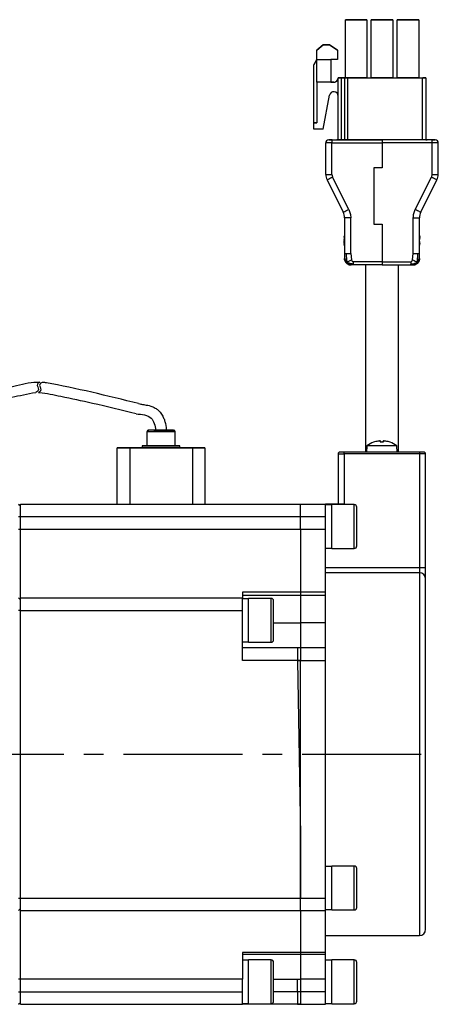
# Model space of a CAD drawing. Header units: millimetres. Extents: x -8104 to -7767, y 403 to 691.
# Tile 3 of 3: x -7834 to -7767, y 532 to 690. Entities that reach past the tile are written whole.
import ezdxf

# ---------------------------------------------------------------- set-up
doc = ezdxf.new("R2010")
doc.units = ezdxf.units.MM
doc.linetypes.add('CENTER2', pattern=[28.575, 19.05, -3.175, 3.175, -3.175])
doc.layers.add('Center', color=1, linetype='CENTER2')

msp = doc.modelspace()

# ---------------------------------------------------------------- linework, layer by layer
for p, q in [((-7778.53, 689.58), (-7781.98, 689.58)), ((-7781.98, 689.58), (-7781.98, 689.58)), ((-7781.98, 689.58), (-7778.53, 689.58)), ((-7781.98, 680.28), (-7781.98, 689.58)), ((-7779.53, 689.58), (-7781.98, 689.58)), ((-7781.98, 689.58), (-7781.98, 689.58)), ((-7781.98, 689.58), (-7779.53, 689.58)), ((-7781.98, 689.58), (-7781.98, 689.58)), ((-7781.98, 689.58), (-7781.98, 689.58)), ((-7778.53, 689.58), (-7781.98, 689.58)), ((-7781.98, 689.58), (-7781.98, 689.58)), ((-7781.98, 689.58), (-7778.53, 689.58)), ((-7779.53, 689.58), (-7779.53, 689.58)), ((-7778.53, 689.58), (-7779.53, 689.58)), ((-7779.53, 689.58), (-7778.53, 689.58)), ((-7778.53, 689.58), (-7778.53, 689.58)), ((-7778.53, 689.58), (-7778.53, 680.28)), ((-7778.53, 689.58), (-7778.53, 689.58)), ((-7778.53, 689.58), (-7778.53, 689.58)), ((-7778.53, 689.58), (-7778.53, 689.58)), ((-7778.53, 689.58), (-7778.53, 689.58)), ((-7774.39, 689.58), (-7777.84, 689.58)), ((-7777.84, 689.58), (-7777.84, 689.58)), ((-7777.84, 689.58), (-7776.84, 689.58)), ((-7777.84, 680.28), (-7777.84, 689.58)), ((-7777.84, 689.58), (-7777.84, 689.58)), ((-7774.39, 689.58), (-7777.84, 689.58)), ((-7777.84, 689.58), (-7777.84, 689.58)), ((-7777.84, 689.58), (-7774.39, 689.58)), ((-7777.84, 689.58), (-7777.84, 689.58)), ((-7774.39, 689.58), (-7777.84, 689.58)), ((-7777.84, 689.58), (-7777.84, 689.58)), ((-7777.84, 689.58), (-7774.39, 689.58)), ((-7776.84, 689.58), (-7775.39, 689.58)), ((-7775.39, 689.58), (-7774.39, 689.58)), ((-7774.39, 689.58), (-7774.39, 689.58)), ((-7774.39, 689.58), (-7774.39, 680.28)), ((-7774.39, 689.58), (-7774.39, 689.58)), ((-7774.39, 689.58), (-7774.39, 689.58)), ((-7774.39, 689.58), (-7774.39, 689.58)), ((-7774.39, 689.58), (-7774.39, 689.58)), ((-7773.7, 680.28), (-7773.7, 689.58)), ((-7770.25, 689.58), (-7773.7, 689.58)), ((-7773.7, 689.58), (-7773.7, 689.58)), ((-7773.7, 689.58), (-7770.25, 689.58)), ((-7772.7, 689.58), (-7773.7, 689.58)), ((-7773.7, 689.58), (-7773.7, 689.58)), ((-7773.7, 689.58), (-7772.7, 689.58)), ((-7773.7, 689.58), (-7773.7, 689.58)), ((-7773.7, 689.58), (-7773.7, 689.58)), ((-7770.25, 689.58), (-7773.7, 689.58)), ((-7773.7, 689.58), (-7773.7, 689.58)), ((-7773.7, 689.58), (-7770.25, 689.58)), ((-7772.7, 689.58), (-7772.7, 689.58)), ((-7770.25, 689.58), (-7772.7, 689.58)), ((-7772.7, 689.58), (-7770.25, 689.58)), ((-7770.25, 689.58), (-7770.25, 680.28)), ((-7770.25, 689.58), (-7770.25, 689.58)), ((-7770.25, 689.58), (-7770.25, 689.58)), ((-7770.25, 689.58), (-7770.25, 689.58)), ((-7770.25, 689.58), (-7770.25, 689.58)), ((-7770.25, 689.58), (-7770.25, 689.58)), ((-7786.52, 684.73), (-7785.52, 685.58)), ((-7785.52, 685.58), (-7786.52, 684.73)), ((-7785.52, 685.58), (-7784.52, 685.58)), ((-7785.52, 685.58), (-7785.52, 685.58)), ((-7784.52, 685.58), (-7785.52, 685.58)), ((-7784.52, 685.58), (-7783.22, 684.73)), ((-7784.52, 685.58), (-7784.52, 685.58)), ((-7783.22, 684.73), (-7784.52, 685.58)), ((-7786.52, 683.23), (-7786.52, 684.73)), ((-7786.52, 684.73), (-7786.52, 684.73)), ((-7783.22, 684.73), (-7783.22, 683.23)), ((-7783.22, 684.73), (-7783.22, 684.73)), ((-7786.52, 683.23), (-7787.02, 682.37)), ((-7787.02, 682.37), (-7786.52, 683.23)), ((-7787.02, 682.37), (-7787.02, 682.37)), ((-7787.02, 673.08), (-7787.02, 682.37)), ((-7786.52, 683.23), (-7784.32, 683.23)), ((-7786.52, 679.58), (-7786.52, 683.23)), ((-7784.32, 683.23), (-7784.32, 679.58)), ((-7783.22, 683.23), (-7784.32, 683.23)), ((-7783.12, 680.28), (-7783.12, 680.28)), ((-7783.12, 680.28), (-7783.12, 680.28)), ((-7783.12, 680.28), (-7783.12, 680.28)), ((-7783.12, 680.28), (-7783.12, 680.28)), ((-7783.12, 680.28), (-7783.12, 680.28)), ((-7783.12, 670.38), (-7783.12, 680.28)), ((-7782.62, 680.28), (-7781.98, 680.28)), ((-7782.12, 680.28), (-7782.62, 680.28)), ((-7782.62, 670.38), (-7782.62, 680.28)), ((-7782.12, 680.28), (-7782.12, 680.28)), ((-7782.12, 680.28), (-7782.12, 670.38)), ((-7778.53, 680.28), (-7781.98, 680.28)), ((-7781.62, 680.28), (-7769.62, 680.28)), ((-7781.62, 680.28), (-7781.62, 680.28)), ((-7781.62, 680.28), (-7781.62, 670.38)), ((-7778.53, 680.28), (-7777.84, 680.28)), ((-7774.39, 680.28), (-7777.84, 680.28)), ((-7774.39, 680.28), (-7773.7, 680.28)), ((-7770.25, 680.28), (-7773.7, 680.28)), ((-7770.25, 680.28), (-7769.62, 680.28)), ((-7769.62, 670.38), (-7769.62, 680.28)), ((-7769.12, 680.28), (-7769.12, 680.28)), ((-7769.12, 680.28), (-7769.12, 670.38)), ((-7784.32, 679.58), (-7786.52, 679.58)), ((-7786.52, 679.58), (-7786.52, 673.08)), ((-7783.82, 679.58), (-7784.32, 679.58)), ((-7783.82, 679.58), (-7784.32, 679.58)), ((-7784.32, 679.58), (-7783.82, 679.58)), ((-7783.82, 679.58), (-7784.32, 679.58)), ((-7783.82, 679.58), (-7783.82, 679.58)), ((-7783.82, 679.58), (-7783.82, 679.58)), ((-7785.52, 672.08), (-7784.5, 677.51)), ((-7787.02, 673.08), (-7786.52, 673.08)), ((-7787.02, 672.08), (-7787.02, 673.08)), ((-7786.52, 673.08), (-7787.02, 673.08)), ((-7787.02, 673.08), (-7787.02, 673.08)), ((-7785.52, 672.08), (-7787.02, 672.08)), ((-7785.12, 664.85), (-7785.12, 669.88)), ((-7785.12, 669.88), (-7785.12, 669.88)), ((-7785.12, 669.88), (-7785.12, 669.88)), ((-7785.12, 669.88), (-7785.12, 669.88)), ((-7784.62, 670.38), (-7784.62, 670.38)), ((-7784.12, 670.38), (-7784.62, 670.38)), ((-7784.62, 670.38), (-7784.12, 670.38)), ((-7784.62, 670.38), (-7784.62, 670.38)), ((-7784.12, 670.38), (-7776.12, 670.38)), ((-7784.12, 670.38), (-7784.12, 669.88)), ((-7784.12, 670.38), (-7784.12, 670.38)), ((-7784.12, 670.38), (-7783.12, 670.38)), ((-7784.12, 664.85), (-7784.12, 669.88)), ((-7784.12, 669.88), (-7776.12, 669.88)), ((-7783.32, 670.38), (-7783.32, 670.38)), ((-7782.32, 670.38), (-7783.32, 670.38)), ((-7783.32, 670.38), (-7783.12, 670.38)), ((-7782.32, 670.38), (-7782.32, 670.38)), ((-7776.12, 670.38), (-7782.32, 670.38)), ((-7780.12, 670.38), (-7776.12, 670.38)), ((-7780.12, 670.38), (-7780.12, 670.38)), ((-7768.92, 670.38), (-7780.12, 670.38)), ((-7780.12, 670.38), (-7780.12, 670.38)), ((-7768.12, 670.38), (-7776.12, 670.38)), ((-7776.12, 670.38), (-7776.12, 669.88)), ((-7776.12, 670.38), (-7776.12, 670.38)), ((-7776.12, 670.38), (-7776.12, 670.38)), ((-7776.12, 669.88), (-7776.12, 665.88)), ((-7768.12, 669.88), (-7776.12, 669.88)), ((-7769.12, 670.38), (-7768.92, 670.38)), ((-7768.12, 670.38), (-7769.12, 670.38)), ((-7768.92, 670.38), (-7768.92, 670.38)), ((-7768.12, 669.88), (-7768.12, 670.38)), ((-7768.12, 670.38), (-7767.62, 670.38)), ((-7768.12, 670.38), (-7768.12, 670.38)), ((-7767.62, 670.38), (-7768.12, 670.38)), ((-7768.12, 664.85), (-7768.12, 669.88)), ((-7767.62, 670.38), (-7767.62, 670.38)), ((-7767.62, 670.38), (-7767.62, 670.38)), ((-7767.12, 664.85), (-7767.12, 669.88)), ((-7767.12, 669.88), (-7767.12, 669.88)), ((-7767.12, 669.88), (-7767.12, 669.88)), ((-7767.12, 669.88), (-7767.12, 669.88)), ((-7777.42, 665.88), (-7777.42, 656.88)), ((-7776.12, 665.88), (-7777.42, 665.88)), ((-7784.91, 663.96), (-7782.33, 658.8)), ((-7781.43, 659.25), (-7784.01, 664.4)), ((-7770.8, 659.25), (-7768.22, 664.4)), ((-7769.91, 658.8), (-7767.33, 663.96)), ((-7782.12, 657.91), (-7782.12, 652.21)), ((-7781.12, 652.21), (-7781.12, 657.91)), ((-7777.42, 656.88), (-7776.12, 656.88)), ((-7776.12, 656.88), (-7776.12, 650.88)), ((-7771.12, 652.21), (-7771.12, 657.91)), ((-7770.12, 652.21), (-7770.12, 657.91)), ((-7782.12, 655.15), (-7782.18, 654.85)), ((-7782.16, 654.86), (-7782.12, 655.01)), ((-7770.12, 655.1), (-7770.07, 654.91)), ((-7770.07, 654.91), (-7770.12, 655.1)), ((-7782.18, 654.79), (-7782.12, 654.78)), ((-7782.18, 654.76), (-7782.12, 654.76)), ((-7782.18, 654.35), (-7782.1, 654.34)), ((-7782.12, 654.32), (-7782.18, 654.28)), ((-7782.12, 653.81), (-7782.18, 653.8)), ((-7782.12, 653.41), (-7782.18, 653.72)), ((-7782.18, 653.72), (-7782.12, 653.41)), ((-7782.16, 654.86), (-7782.12, 654.86)), ((-7782.12, 654.78), (-7782.16, 654.65)), ((-7782.16, 653.98), (-7782.12, 653.86)), ((-7782.12, 653.79), (-7782.16, 653.92)), ((-7782.16, 653.92), (-7782.12, 653.92)), ((-7782.12, 653.61), (-7782.16, 653.75)), ((-7782.16, 653.75), (-7782.12, 653.75)), ((-7770.18, 654.46), (-7770.07, 654.44)), ((-7770.07, 654.12), (-7770.18, 654.09)), ((-7770.12, 654.9), (-7770.06, 654.7)), ((-7770.06, 654.65), (-7770.12, 654.89)), ((-7770.12, 654.43), (-7770.07, 654.44)), ((-7770.07, 654.44), (-7770.12, 654.43)), ((-7770.07, 654.12), (-7770.12, 654.13)), ((-7770.07, 654.12), (-7770.12, 654.12)), ((-7770.07, 654.12), (-7770.12, 654.12)), ((-7770.12, 653.67), (-7770.06, 653.91)), ((-7770.06, 653.85), (-7770.12, 653.66)), ((-7770.12, 653.46), (-7770.07, 653.65)), ((-7770.07, 654.7), (-7770.06, 654.65)), ((-7770.06, 654.44), (-7770.07, 654.44)), ((-7770.06, 654.7), (-7770.05, 654.71)), ((-7781.12, 652.21), (-7781.01, 651.21)), ((-7771.22, 651.21), (-7771.12, 652.21)), ((-7782.1, 651.18), (-7782.12, 651.38)), ((-7781.12, 650.38), (-7781.24, 650.39)), ((-7781.01, 650.38), (-7781.12, 650.38)), ((-7776.12, 650.88), (-7780.71, 650.88)), ((-7776.12, 650.38), (-7780.71, 650.38)), ((-7778.77, 650.38), (-7778.77, 620.44)), ((-7776.12, 650.88), (-7771.53, 650.88)), ((-7776.12, 650.88), (-7776.12, 650.38)), ((-7776.12, 650.38), (-7771.53, 650.38)), ((-7773.47, 620.44), (-7773.47, 650.38)), ((-7813.7, 623.7), (-7813.7, 623.69)), ((-7813.7, 623.69), (-7813.7, 621.44)), ((-7812.6, 623.95), (-7812.08, 623.95)), ((-7811.97, 623.95), (-7812.6, 623.95)), ((-7812.6, 623.94), (-7812.08, 623.94)), ((-7811.97, 623.94), (-7812.6, 623.94)), ((-7812.08, 623.95), (-7810.93, 623.95)), ((-7812.08, 623.95), (-7812.08, 623.95)), ((-7812.08, 623.94), (-7810.93, 623.94)), ((-7812.08, 623.94), (-7812.08, 623.94)), ((-7810.82, 623.95), (-7811.97, 623.95)), ((-7810.82, 623.94), (-7811.97, 623.94)), ((-7810.93, 623.95), (-7810.3, 623.95)), ((-7810.93, 623.95), (-7810.93, 623.95)), ((-7810.93, 623.94), (-7810.3, 623.94)), ((-7810.93, 623.94), (-7810.93, 623.94)), ((-7810.3, 623.95), (-7810.82, 623.95)), ((-7810.3, 623.94), (-7810.82, 623.94)), ((-7809.2, 623.69), (-7809.2, 623.7)), ((-7809.2, 621.44), (-7809.2, 623.69)), ((-7777.47, 622.01), (-7777.49, 622.01)), ((-7777.45, 622.02), (-7777.45, 622.02)), ((-7775.9, 622.02), (-7776.4, 622.02)), ((-7775.9, 622.01), (-7776.4, 622.01)), ((-7776.33, 622.02), (-7776.34, 622.19)), ((-7776.34, 622.19), (-7776.33, 622.02)), ((-7775.95, 622.19), (-7775.97, 622.02)), ((-7775.95, 622.19), (-7775.97, 622.02)), ((-7774.84, 622.02), (-7774.85, 622.02)), ((-7774.81, 622.01), (-7774.83, 622.01)), ((-7818.45, 621.15), (-7818.45, 621.14)), ((-7818.45, 612.14), (-7818.45, 621.14)), ((-7816.95, 621.15), (-7816.95, 621.15)), ((-7816.95, 621.14), (-7816.95, 621.15)), ((-7814.45, 621.15), (-7816.45, 621.15)), ((-7816.45, 621.14), (-7806.45, 621.14)), ((-7816.45, 621.14), (-7816.45, 612.14)), ((-7814.45, 621.45), (-7814.45, 621.44)), ((-7814.45, 621.44), (-7814.45, 621.14)), ((-7808.45, 621.44), (-7808.45, 621.45)), ((-7808.45, 621.14), (-7808.45, 621.44)), ((-7806.45, 621.15), (-7808.45, 621.15)), ((-7806.45, 621.14), (-7806.45, 612.14)), ((-7805.95, 621.15), (-7805.95, 621.15)), ((-7805.95, 621.15), (-7805.95, 621.14)), ((-7804.45, 621.14), (-7804.45, 621.15)), ((-7804.45, 621.14), (-7804.45, 612.14)), ((-7782.15, 620.44), (-7782.85, 620.44)), ((-7782.15, 620.14), (-7782.15, 620.44)), ((-7770.15, 620.44), (-7782.15, 620.44)), ((-7778.53, 621.45), (-7778.62, 620.44)), ((-7773.76, 621.45), (-7778.53, 621.45)), ((-7773.67, 620.44), (-7773.76, 621.45)), ((-7770.15, 620.44), (-7770.15, 620.14)), ((-7769.45, 620.44), (-7770.15, 620.44)), ((-7783.15, 620.14), (-7782.15, 620.14)), ((-7783.15, 620.14), (-7783.15, 612.14)), ((-7782.15, 620.14), (-7782.15, 612.14)), ((-7770.15, 620.14), (-7782.15, 620.14)), ((-7770.15, 620.14), (-7770.15, 601.99)), ((-7769.15, 620.14), (-7770.15, 620.14)), ((-7769.15, 601.99), (-7769.15, 620.14)), ((-7834.25, 612.14), (-7833.95, 611.84)), ((-7833.95, 612.14), (-7789.15, 612.14)), ((-7833.95, 610.14), (-7833.95, 612.14)), ((-7789.15, 610.14), (-7789.15, 612.14)), ((-7789.15, 612.14), (-7785.15, 612.14)), ((-7785.15, 610.14), (-7785.15, 612.14)), ((-7782.15, 612.14), (-7785.15, 612.14)), ((-7784.15, 611.99), (-7785.15, 611.99)), ((-7780.55, 612.04), (-7784.15, 612.04)), ((-7784.15, 606.66), (-7784.15, 612.04)), ((-7780.55, 606.66), (-7780.55, 612.04)), ((-7780.15, 606.87), (-7780.15, 611.64)), ((-7834.25, 610.14), (-7833.95, 610.14)), ((-7833.95, 610.14), (-7789.15, 610.14)), ((-7833.95, 608.14), (-7833.95, 610.14)), ((-7789.15, 608.14), (-7789.15, 610.14)), ((-7789.15, 610.14), (-7785.15, 610.14)), ((-7785.15, 608.14), (-7785.15, 610.14)), ((-7834.25, 608.14), (-7833.95, 608.14)), ((-7833.95, 608.14), (-7789.15, 608.14)), ((-7833.95, 597.14), (-7833.95, 608.14)), ((-7789.15, 608.14), (-7789.15, 598.02)), ((-7789.15, 608.14), (-7785.15, 608.14)), ((-7785.15, 598.02), (-7785.15, 608.14)), ((-7784.15, 605.04), (-7784.15, 606.66)), ((-7780.55, 605.04), (-7780.55, 606.66)), ((-7780.15, 605.44), (-7780.15, 606.87)), ((-7785.15, 605.09), (-7784.15, 605.09)), ((-7784.15, 605.04), (-7780.55, 605.04)), ((-7785.15, 601.99), (-7770.15, 601.99)), ((-7770.15, 601.99), (-7769.15, 601.99)), ((-7770.15, 601.99), (-7770.15, 601.14)), ((-7770.15, 601.14), (-7785.15, 601.14)), ((-7770.15, 601.14), (-7770.15, 543.14)), ((-7834.25, 597.14), (-7833.95, 596.84)), ((-7833.95, 597.14), (-7798.45, 597.14)), ((-7833.95, 596.84), (-7833.95, 597.14)), ((-7833.95, 595.14), (-7833.95, 596.84)), ((-7789.15, 598.02), (-7798.45, 598.02)), ((-7798.45, 598.02), (-7798.45, 597.14)), ((-7798.45, 597.56), (-7789.15, 597.56)), ((-7798.45, 595.14), (-7798.45, 597.14)), ((-7797.45, 596.99), (-7798.45, 596.99)), ((-7793.85, 597.04), (-7797.45, 597.04)), ((-7797.45, 590.04), (-7797.45, 597.04)), ((-7793.85, 590.04), (-7793.85, 597.04)), ((-7789.15, 598.02), (-7789.15, 597.56)), ((-7785.15, 598.02), (-7789.15, 598.02)), ((-7789.15, 597.56), (-7789.15, 593.14)), ((-7789.15, 597.56), (-7785.15, 597.56)), ((-7785.15, 597.56), (-7785.15, 598.02)), ((-7785.15, 593.14), (-7785.15, 597.56)), ((-7833.95, 595.14), (-7834.25, 595.14)), ((-7833.95, 595.14), (-7798.45, 595.14)), ((-7833.95, 549.14), (-7833.95, 595.14)), ((-7798.45, 587.14), (-7798.45, 595.14)), ((-7793.45, 593.14), (-7789.15, 593.14)), ((-7789.15, 593.14), (-7789.15, 589.14)), ((-7785.15, 593.14), (-7789.15, 593.14)), ((-7785.15, 589.14), (-7785.15, 593.14)), ((-7798.45, 590.09), (-7797.45, 590.09)), ((-7789.15, 589.14), (-7798.45, 589.14)), ((-7797.45, 590.04), (-7793.85, 590.04)), ((-7785.15, 589.14), (-7789.65, 589.14)), ((-7789.15, 589.14), (-7789.15, 587.14)), ((-7785.15, 587.14), (-7785.15, 589.14)), ((-7789.15, 587.14), (-7798.45, 587.14)), ((-7789.61, 587.14), (-7785.15, 587.14)), ((-7789.61, 587.14), (-7789.15, 559.14)), ((-7789.15, 549.14), (-7789.15, 587.14)), ((-7785.15, 549.14), (-7785.15, 587.14)), ((-7789.15, 559.14), (-7789.15, 549.14)), ((-7780.55, 554.24), (-7784.15, 554.24)), ((-7784.15, 547.24), (-7784.15, 554.24)), ((-7780.55, 547.24), (-7780.55, 554.24)), ((-7784.15, 554.19), (-7785.15, 554.19)), ((-7780.15, 547.64), (-7780.15, 553.84)), ((-7834.25, 549.14), (-7833.95, 549.14)), ((-7833.95, 549.14), (-7789.15, 549.14)), ((-7833.95, 547.14), (-7833.95, 549.14)), ((-7789.15, 547.14), (-7789.15, 549.14)), ((-7789.15, 549.14), (-7785.15, 549.14)), ((-7785.15, 547.14), (-7785.15, 549.14)), ((-7834.25, 547.14), (-7833.95, 547.44)), ((-7833.95, 547.14), (-7789.15, 547.14)), ((-7833.95, 536.14), (-7833.95, 547.14)), ((-7789.15, 547.14), (-7789.15, 540.45)), ((-7789.15, 547.14), (-7785.15, 547.14)), ((-7785.15, 547.29), (-7784.15, 547.29)), ((-7785.15, 540.45), (-7785.15, 547.14)), ((-7784.15, 547.24), (-7780.55, 547.24)), ((-7785.15, 543.14), (-7770.15, 543.14)), ((-7789.15, 540.45), (-7798.45, 540.45)), ((-7798.45, 540.45), (-7798.45, 536.14)), ((-7798.45, 540.14), (-7789.15, 540.14)), ((-7789.15, 540.45), (-7789.15, 540.14)), ((-7785.15, 540.45), (-7789.15, 540.45)), ((-7789.15, 540.14), (-7789.15, 536.14)), ((-7789.15, 540.14), (-7785.15, 540.14)), ((-7785.15, 540.14), (-7785.15, 540.45)), ((-7785.15, 536.14), (-7785.15, 540.14)), ((-7797.45, 539.19), (-7798.45, 539.19)), ((-7793.85, 539.24), (-7797.45, 539.24)), ((-7797.45, 532.24), (-7797.45, 539.24)), ((-7793.85, 532.24), (-7793.85, 539.24)), ((-7784.15, 539.19), (-7785.15, 539.19)), ((-7780.55, 539.24), (-7784.15, 539.24)), ((-7784.15, 532.36), (-7784.15, 539.24)), ((-7780.55, 532.36), (-7780.55, 539.24)), ((-7780.15, 532.74), (-7780.15, 538.84)), ((-7833.95, 536.14), (-7834.25, 536.14)), ((-7798.45, 536.14), (-7833.95, 536.14)), ((-7833.95, 534.14), (-7833.95, 536.14)), ((-7798.45, 534.14), (-7798.45, 536.14)), ((-7793.45, 536.14), (-7789.15, 536.14)), ((-7789.65, 534.14), (-7789.65, 536.14)), ((-7789.65, 536.14), (-7789.15, 536.14)), ((-7789.15, 536.14), (-7789.15, 534.14)), ((-7785.15, 536.14), (-7789.15, 536.14)), ((-7785.15, 534.14), (-7785.15, 536.14)), ((-7834.25, 534.14), (-7833.95, 534.14)), ((-7833.95, 534.14), (-7798.45, 534.14)), ((-7833.95, 532.14), (-7833.95, 534.14)), ((-7798.45, 532.14), (-7798.45, 534.14)), ((-7789.15, 534.14), (-7793.45, 534.14)), ((-7785.15, 534.14), (-7789.65, 534.14)), ((-7789.15, 534.14), (-7789.15, 532.14)), ((-7785.15, 532.14), (-7785.15, 534.14)), ((-7834.25, 532.14), (-7833.95, 532.44)), ((-7798.45, 532.29), (-7797.45, 532.29)), ((-7797.45, 532.24), (-7793.85, 532.24)), ((-7785.15, 532.29), (-7784.15, 532.29)), ((-7784.15, 532.24), (-7784.15, 532.36)), ((-7784.15, 532.24), (-7780.55, 532.24)), ((-7780.55, 532.24), (-7780.55, 532.36)), ((-7780.15, 532.64), (-7780.15, 532.74)), ((-7833.95, 532.14), (-7798.45, 532.14)), ((-7789.15, 532.14), (-7798.45, 532.14)), ((-7789.61, 532.14), (-7785.15, 532.14))]:
    msp.add_line(p, q)
at = {"flags": 128}
for points in [[(-7784.12, 669.88), (-7784.31, 669.88), (-7784.5, 669.88), (-7784.67, 669.88), (-7784.82, 669.88), (-7784.95, 669.88), (-7785.04, 669.88), (-7785.1, 669.88), (-7785.12, 669.88)], [(-7767.12, 669.88), (-7767.14, 669.88), (-7767.19, 669.88), (-7767.28, 669.88), (-7767.41, 669.88), (-7767.56, 669.88), (-7767.73, 669.88), (-7767.92, 669.88), (-7768.12, 669.88)], [(-7785.12, 664.85), (-7785.1, 664.85), (-7785.04, 664.85), (-7784.95, 664.85), (-7784.82, 664.85), (-7784.67, 664.85), (-7784.5, 664.85), (-7784.31, 664.85), (-7784.12, 664.85)], [(-7768.12, 664.85), (-7767.92, 664.85), (-7767.73, 664.85), (-7767.56, 664.85), (-7767.41, 664.85), (-7767.28, 664.85), (-7767.19, 664.85), (-7767.14, 664.85), (-7767.12, 664.85)], [(-7784.01, 664.4), (-7784.19, 664.32), (-7784.35, 664.23), (-7784.51, 664.15), (-7784.64, 664.09), (-7784.75, 664.03), (-7784.84, 663.99), (-7784.89, 663.96), (-7784.91, 663.96)], [(-7767.33, 663.96), (-7767.34, 663.96), (-7767.4, 663.99), (-7767.48, 664.03), (-7767.59, 664.09), (-7767.73, 664.15), (-7767.88, 664.23), (-7768.05, 664.32), (-7768.22, 664.4)], [(-7782.33, 658.8), (-7782.31, 658.81), (-7782.26, 658.83), (-7782.18, 658.88), (-7782.07, 658.93), (-7781.93, 659), (-7781.78, 659.08), (-7781.61, 659.16), (-7781.43, 659.25)], [(-7770.8, 659.25), (-7770.63, 659.16), (-7770.46, 659.08), (-7770.3, 659), (-7770.17, 658.93), (-7770.06, 658.88), (-7769.97, 658.83), (-7769.92, 658.81), (-7769.91, 658.8)], [(-7781.12, 657.91), (-7781.31, 657.91), (-7781.5, 657.91), (-7781.67, 657.91), (-7781.82, 657.91), (-7781.95, 657.91), (-7782.04, 657.91), (-7782.1, 657.91), (-7782.12, 657.91)], [(-7771.12, 657.91), (-7770.92, 657.91), (-7770.73, 657.91), (-7770.56, 657.91), (-7770.41, 657.91), (-7770.28, 657.91), (-7770.19, 657.91), (-7770.14, 657.91), (-7770.12, 657.91)], [(-7811.32, 623.69), (-7811.91, 623.69), (-7812.46, 623.69), (-7812.95, 623.69), (-7813.33, 623.69), (-7813.59, 623.69), (-7813.69, 623.69), (-7813.7, 623.69)], [(-7809.55, 623.95), (-7809.72, 623.95), (-7809.96, 623.95), (-7810.26, 623.95), (-7810.61, 623.95), (-7811.34, 623.95)], [(-7809.2, 623.69), (-7809.25, 623.69), (-7809.44, 623.69), (-7809.77, 623.69), (-7810.22, 623.69), (-7810.75, 623.69), (-7811.32, 623.69)], [(-7816.45, 621.15), (-7816.84, 621.15), (-7817.21, 621.15), (-7817.56, 621.15), (-7817.86, 621.15), (-7818.11, 621.15), (-7818.3, 621.15), (-7818.41, 621.15), (-7818.45, 621.15)], [(-7818.45, 621.14), (-7818.41, 621.14), (-7818.3, 621.14), (-7818.11, 621.14), (-7817.86, 621.14), (-7817.56, 621.14), (-7817.21, 621.14), (-7816.84, 621.14), (-7816.45, 621.14)], [(-7814.45, 621.15), (-7814.5, 621.15), (-7814.45, 621.15)], [(-7813.7, 621.45), (-7813.79, 621.45), (-7814.15, 621.45), (-7814.37, 621.45), (-7814.45, 621.45), (-7814.37, 621.45), (-7814.15, 621.45), (-7813.79, 621.45), (-7813.7, 621.45)], [(-7809.2, 621.44), (-7809.1, 621.44), (-7808.75, 621.44), (-7808.52, 621.44), (-7808.45, 621.44), (-7808.52, 621.44), (-7808.75, 621.44), (-7809.1, 621.44), (-7809.58, 621.44), (-7810.15, 621.44), (-7810.78, 621.44), (-7811.45, 621.44), (-7812.12, 621.44), (-7812.75, 621.44), (-7813.32, 621.44), (-7813.79, 621.44), (-7814.15, 621.44), (-7814.37, 621.44), (-7814.45, 621.44), (-7814.37, 621.44), (-7814.15, 621.44), (-7813.79, 621.44), (-7813.7, 621.44)], [(-7808.45, 621.14), (-7808.52, 621.14), (-7808.75, 621.14), (-7809.1, 621.14), (-7809.58, 621.14), (-7810.15, 621.14), (-7810.78, 621.14), (-7811.45, 621.14), (-7812.12, 621.14), (-7812.75, 621.14), (-7813.32, 621.14), (-7813.79, 621.14), (-7814.15, 621.14), (-7814.37, 621.14), (-7814.45, 621.14)], [(-7813.7, 621.44), (-7813.62, 621.44), (-7813.4, 621.44), (-7813.04, 621.44), (-7812.57, 621.44), (-7812.03, 621.44), (-7811.45, 621.44)], [(-7811.45, 621.44), (-7810.87, 621.44), (-7810.32, 621.44), (-7809.86, 621.44), (-7809.5, 621.44), (-7809.27, 621.44), (-7809.2, 621.44)], [(-7809.2, 621.45), (-7809.1, 621.45), (-7808.75, 621.45), (-7808.52, 621.45), (-7808.45, 621.45), (-7808.52, 621.45), (-7808.75, 621.45), (-7809.1, 621.45), (-7809.2, 621.45)], [(-7808.4, 621.15), (-7808.4, 621.15), (-7808.45, 621.15)], [(-7804.45, 621.15), (-7804.49, 621.15), (-7804.6, 621.15), (-7804.79, 621.15), (-7805.03, 621.15), (-7805.34, 621.15), (-7805.68, 621.15), (-7806.06, 621.15), (-7806.45, 621.15)], [(-7806.45, 621.14), (-7806.06, 621.14), (-7805.68, 621.14), (-7805.34, 621.14), (-7805.03, 621.14), (-7804.79, 621.14), (-7804.6, 621.14), (-7804.49, 621.14), (-7804.45, 621.14)], [(-7789.65, 589.14), (-7789.65, 589.11), (-7789.65, 589.02), (-7789.64, 588.87), (-7789.64, 588.67), (-7789.64, 588.43), (-7789.63, 588.14), (-7789.63, 587.83), (-7789.62, 587.49), (-7789.61, 587.14)]]:
    msp.add_lwpolyline(points, dxfattribs=at)
for centre, radius, start, end in [((-7780.71, 278.8), 410.78, 89.7584, 90.118), ((-7780.71, 278.47), 411.11, 89.7587, 90.118), ((-7780.71, 278.8), 410.78, 89.7584, 90.118), ((-7776.57, 278.8), 410.78, 89.7584, 90.118), ((-7776.57, 278.47), 411.11, 89.7587, 90.118), ((-7776.57, 278.8), 410.78, 89.7584, 90.118), ((-7772.43, 278.8), 410.78, 89.7584, 90.118), ((-7772.43, 278.47), 411.11, 89.7587, 90.118), ((-7772.43, 278.8), 410.78, 89.7584, 90.118), ((-7783.82, 680.28), 0.7, 270.0001, 0.0003), ((-7783.82, 680.28), 0.7, 269.9995, 0.0003), ((-7783.82, 680.28), 0.7, 270.0001, 359.9997), ((-7783.82, 680.28), 0.7, 269.9995, 0.0003), ((-7782.75, 1012.69), 332.41, 269.9364, 270.0226), ((-7782.74, 348.65), 331.63, 89.9782, 90.0645), ((-7781.87, 952.13), 271.85, 269.9473, 270.0527), ((-7769.49, 348.65), 331.64, 89.9355, 90.0218), ((-7769.49, 1012.7), 332.42, 269.9774, 270.0636), ((-7783.82, 677.38), 0.7, 0, 169.4407), ((-7784.62, 669.88), 0.5, 90.0009, 179.9992), ((-7784.62, 669.88), 0.5, 90, 180.0001), ((-7784.62, 669.88), 0.5, 89.9997, 180.0004), ((-7784.62, 669.88), 0.5, 89.9992, 180.0009), ((-7784.24, 1002.01), 331.63, 269.9355, 270.0218), ((-7784.24, 338.75), 331.63, 89.9782, 90.0645), ((-7767.99, 1002.01), 331.63, 269.9782, 270.0645), ((-7767.99, 338.75), 331.63, 89.9355, 90.0218), ((-7767.62, 669.88), 0.5, 0.0009, 89.9991), ((-7767.62, 669.88), 0.5, 0.0001, 89.9999), ((-7767.62, 669.88), 0.5, 359.9997, 90.0003), ((-7767.62, 669.88), 0.5, 359.9992, 90.0008), ((-7783.12, 664.85), 2, 179.9999, 206.5651), ((-7769.12, 664.85), 2, 333.4349, 0), ((-7784.12, 657.91), 2, 359.9999, 26.5651), ((-7768.12, 657.91), 2, 153.4348, 180.0001), ((-7813.45, 623.7), 0.25, 90.0009, 179.9993), ((-7813.45, 623.69), 0.25, 90.0009, 179.9993), ((-7809.45, 623.7), 0.25, 0.0008, 89.9992), ((-7809.45, 623.69), 0.25, 0.0008, 89.9992), ((-7776.15, 618.24), 4, 109.5843, 126.6072), ((-7777.45, 621.91), 0.108, 90, 109.5843), ((-7776.13, 618.24), 4, 99.5264, 109.5048), ((-7775.7, 621.9), 0.702, 155.8862, 170.7623), ((-7776.59, 621.9), 0.702, 9.2377, 24.1138), ((-7776.16, 618.24), 4, 70.4956, 80.4732), ((-7774.84, 621.91), 0.108, 70.4157, 90), ((-7776.15, 618.24), 4, 53.3928, 70.4157), ((-7782.85, 620.14), 0.3, 90, 180), ((-7769.45, 620.14), 0.3, 0, 90), ((-7780.55, 611.64), 0.4, 0, 90), ((-7780.55, 605.44), 0.4, 270, 0), ((-7770.15, 600.14), 1, 0, 90), ((-7793.85, 596.64), 0.4, 0, 90), ((-7793.85, 590.44), 0.4, 270, 0), ((-7780.55, 553.84), 0.4, 0, 90), ((-7780.55, 547.64), 0.4, 270, 0), ((-7770.15, 544.14), 1, 270, 0), ((-7793.85, 538.84), 0.4, 0, 90), ((-7780.55, 538.84), 0.4, 0, 90), ((-7793.85, 532.64), 0.4, 270, 0), ((-7780.55, 532.64), 0.4, 270, 0)]:
    msp.add_arc(centre, radius, start, end)
msp.add_ellipse((-7789.61, 534.14), major_axis=(0, 2), ratio=0.016667, start_param=1.570796, end_param=3.141593)
at = {"ltscale": 0.5}
for points, knots in [([(-7885.89, 670.87), (-7877.83, 645.01), (-7869.69, 624.32), (-7845.58, 626.71), (-7832.9, 629.77), (-7831.47, 629.98)], [0, 0, 0, 0, 23.167717, 56.995556, 60.487415, 60.487415, 60.487415, 60.487415]), ([(-7885.15, 671.88), (-7876.3, 645.65), (-7868.62, 625.73), (-7845, 628.32), (-7832.09, 631.72), (-7830.84, 631.63)], [0, 0, 0, 0, 21.227123, 55.054963, 58.573323, 58.573323, 58.573323, 58.573323])]:
    msp.add_open_spline(points, degree=3, knots=knots, dxfattribs=at)
for points, knots in [([(-7784.12, 664.85), (-7784.11, 664.77), (-7784.1, 664.62), (-7784.04, 664.47), (-7784.01, 664.4)], [0, 0, 0, 0, 0.499996, 1, 1, 1, 1]), ([(-7768.22, 664.4), (-7768.19, 664.47), (-7768.13, 664.62), (-7768.12, 664.77), (-7768.12, 664.85)], [0, 0, 0, 0, 0.500004, 1, 1, 1, 1]), ([(-7781.43, 659.25), (-7781.34, 659.03), (-7781.16, 658.6), (-7781.13, 658.14), (-7781.12, 657.91)], [0, 0, 0, 0, 0.499999, 1, 1, 1, 1]), ([(-7771.12, 657.91), (-7771.1, 658.14), (-7771.08, 658.6), (-7770.89, 659.03), (-7770.8, 659.25)], [0, 0, 0, 0, 0.500001, 1, 1, 1, 1]), ([(-7782.18, 654.79), (-7782.18, 654.79), (-7782.18, 654.79), (-7782.17, 654.81), (-7782.17, 654.84), (-7782.16, 654.86), (-7782.16, 654.86)], [0, 0, 0, 0, 0.194156, 0.557243, 0.924179, 1, 1, 1, 1]), ([(-7782.18, 654.85), (-7782.18, 654.83), (-7782.18, 654.8), (-7782.18, 654.79), (-7782.18, 654.79)], [0, 0, 0, 0, 0.49992, 1, 1, 1, 1]), ([(-7782.16, 654.65), (-7782.17, 654.63), (-7782.17, 654.6), (-7782.18, 654.53), (-7782.18, 654.47), (-7782.18, 654.41), (-7782.18, 654.37), (-7782.18, 654.36), (-7782.18, 654.35)], [0, 0, 0, 0, 0.196373, 0.392853, 0.586839, 0.778441, 0.969372, 1, 1, 1, 1]), ([(-7782.18, 654.29), (-7782.18, 654.31), (-7782.18, 654.34), (-7782.18, 654.39), (-7782.18, 654.41), (-7782.18, 654.42)], [0, 0, 0, 0, 0.436853, 0.8738813, 1, 1, 1, 1]), ([(-7782.18, 654.28), (-7782.18, 654.26), (-7782.18, 654.23), (-7782.18, 654.17), (-7782.18, 654.1), (-7782.17, 654.04), (-7782.17, 654), (-7782.16, 653.99), (-7782.16, 653.98)], [0, 0, 0, 0, 0.192214, 0.384488, 0.57549, 0.766766, 0.960078, 1, 1, 1, 1]), ([(-7782.16, 653.92), (-7782.17, 653.94), (-7782.17, 653.97), (-7782.18, 654.03), (-7782.18, 654.1), (-7782.18, 654.13), (-7782.18, 654.15)], [0, 0, 0, 0, 0.265331, 0.530757, 0.792841, 1, 1, 1, 1]), ([(-7782.16, 653.75), (-7782.17, 653.76), (-7782.17, 653.79), (-7782.18, 653.8), (-7782.18, 653.8), (-7782.18, 653.8)], [0, 0, 0, 0, 0.425383, 0.850941, 1, 1, 1, 1]), ([(-7782.18, 653.8), (-7782.18, 653.79), (-7782.18, 653.78), (-7782.18, 653.75), (-7782.18, 653.73), (-7782.18, 653.72)], [0, 0, 0, 0, 0.463747, 0.925872, 1, 1, 1, 1]), ([(-7782.18, 653.72), (-7782.18, 653.73), (-7782.18, 653.76), (-7782.18, 653.78), (-7782.18, 653.78), (-7782.18, 653.78)], [0, 0, 0, 0, 0.437294, 0.874736, 1, 1, 1, 1]), ([(-7770.05, 654.71), (-7770.05, 654.72), (-7770.05, 654.73), (-7770.05, 654.77), (-7770.06, 654.83), (-7770.06, 654.88), (-7770.07, 654.9), (-7770.07, 654.91)], [0, 0, 0, 0, 0.238008, 0.474479, 0.711252, 0.950572, 1, 1, 1, 1]), ([(-7770.07, 654.44), (-7770.07, 654.44), (-7770.06, 654.44), (-7770.05, 654.47), (-7770.05, 654.52), (-7770.05, 654.57), (-7770.05, 654.62), (-7770.06, 654.65), (-7770.06, 654.65)], [0, 0, 0, 0, 0.196381, 0.392847, 0.58684, 0.778448, 0.96936, 1, 1, 1, 1]), ([(-7770.06, 653.91), (-7770.05, 653.93), (-7770.05, 653.97), (-7770.05, 654.03), (-7770.05, 654.08), (-7770.06, 654.11), (-7770.06, 654.12), (-7770.07, 654.12), (-7770.07, 654.12)], [0, 0, 0, 0, 0.192209, 0.384471, 0.575497, 0.766769, 0.960072, 1, 1, 1, 1]), ([(-7770.07, 653.65), (-7770.07, 653.67), (-7770.06, 653.72), (-7770.05, 653.78), (-7770.05, 653.82), (-7770.05, 653.85), (-7770.05, 653.86), (-7770.06, 653.85), (-7770.06, 653.85)], [0, 0, 0, 0, 0.196387, 0.392842, 0.586834, 0.778436, 0.96937, 1, 1, 1, 1]), ([(-7782.12, 652.21), (-7782.11, 652.21), (-7782.11, 652.21), (-7782.05, 652.21), (-7781.95, 652.21), (-7781.87, 652.21), (-7781.82, 652.21)], [0, 0, 0, 0, 0.25, 0.5, 0.75, 1, 1, 1, 1]), ([(-7782.12, 652.21), (-7782.12, 652.1), (-7782.12, 651.88), (-7782.12, 651.71), (-7782.12, 651.62)], [0, 0, 0, 0, 0.499999, 1, 1, 1, 1]), ([(-7781.82, 652.21), (-7781.83, 651.89), (-7781.83, 651.49), (-7781.78, 651.02), (-7781.74, 650.89), (-7781.72, 650.83)], [0, 0, 0, 0, 0.679736, 0.862644, 1, 1, 1, 1]), ([(-7781.82, 652.21), (-7781.77, 652.21), (-7781.68, 652.21), (-7781.5, 652.21), (-7781.31, 652.21), (-7781.18, 652.21), (-7781.12, 652.21)], [0, 0, 0, 0, 0.25, 0.5, 0.75, 1, 1, 1, 1]), ([(-7771.12, 652.21), (-7771.05, 652.21), (-7770.92, 652.21), (-7770.73, 652.21), (-7770.56, 652.21), (-7770.46, 652.21), (-7770.41, 652.21)], [0, 0, 0, 0, 0.25, 0.5, 0.75, 1, 1, 1, 1]), ([(-7770.52, 650.83), (-7770.49, 650.91), (-7770.43, 651.1), (-7770.41, 651.57), (-7770.41, 651.95), (-7770.41, 652.21)], [0, 0, 0, 0, 0.180958, 0.445033, 1, 1, 1, 1]), ([(-7770.41, 652.21), (-7770.37, 652.21), (-7770.28, 652.21), (-7770.19, 652.21), (-7770.13, 652.21), (-7770.12, 652.21), (-7770.12, 652.21)], [0, 0, 0, 0, 0.25, 0.5, 0.75, 1, 1, 1, 1]), ([(-7770.12, 651.62), (-7770.12, 651.71), (-7770.12, 651.88), (-7770.12, 652.1), (-7770.12, 652.21)], [0, 0, 0, 0, 0.500001, 1, 1, 1, 1]), ([(-7782.12, 651.62), (-7782.08, 651.45), (-7782.03, 651.16), (-7781.8, 650.92), (-7781.72, 650.83)], [0, 0, 0, 0, 0.609356, 1, 1, 1, 1]), ([(-7782.12, 651.62), (-7782.12, 651.55), (-7782.12, 651.41), (-7782.12, 651.39), (-7782.12, 651.38)], [0, 0, 0, 0, 0.500003, 1, 1, 1, 1]), ([(-7782.1, 651.18), (-7782.07, 651.09), (-7782.01, 650.88), (-7781.89, 650.75), (-7781.82, 650.67)], [0, 0, 0, 0, 0.4855, 1, 1, 1, 1]), ([(-7781.72, 650.83), (-7781.74, 650.81), (-7781.8, 650.75), (-7781.82, 650.69), (-7781.82, 650.68), (-7781.82, 650.67)], [0, 0, 0, 0, 0.1809603, 0.4450329, 1, 1, 1, 1]), ([(-7781.82, 650.67), (-7781.74, 650.6), (-7781.62, 650.51), (-7781.48, 650.45), (-7781.43, 650.43), (-7781.41, 650.42), (-7781.4, 650.42), (-7781.39, 650.42), (-7781.37, 650.41), (-7781.31, 650.4), (-7781.26, 650.39), (-7781.15, 650.38), (-7781.07, 650.38)], [0, 0, 0, 0, 0.244292, 0.310764, 0.33853, 0.351019, 0.356928, 0.362919, 0.376681, 0.394491, 0.596361, 1, 1, 1, 1]), ([(-7781.57, 650.49), (-7781.6, 650.51), (-7781.7, 650.55), (-7781.78, 650.63), (-7781.82, 650.67)], [0, 0, 0, 0, 0.379081, 1, 1, 1, 1]), ([(-7781.72, 650.83), (-7781.68, 650.85), (-7781.61, 650.9), (-7781.43, 650.98), (-7781.22, 651.08), (-7781.08, 651.17), (-7781.01, 651.21)], [0, 0, 0, 0, 0.2305836, 0.4969873, 0.7437421, 1, 1, 1, 1]), ([(-7780.71, 650.52), (-7780.83, 650.53), (-7781.06, 650.54), (-7781.42, 650.64), (-7781.61, 650.76), (-7781.72, 650.83)], [0, 0, 0, 0, 0.3268, 0.625234, 1, 1, 1, 1]), ([(-7781.01, 650.38), (-7781.1, 650.39), (-7781.27, 650.41), (-7781.49, 650.53), (-7781.64, 650.67), (-7781.69, 650.78), (-7781.72, 650.83)], [0, 0, 0, 0, 0.325708, 0.623593, 0.819142, 1, 1, 1, 1]), ([(-7781.01, 651.21), (-7781, 651.16), (-7780.97, 651.07), (-7780.9, 650.96), (-7780.82, 650.9), (-7780.76, 650.88), (-7780.72, 650.88), (-7780.71, 650.88)], [0, 0, 0, 0, 0.322738, 0.581649, 0.796131, 0.897112, 1, 1, 1, 1]), ([(-7780.71, 650.38), (-7780.72, 650.38), (-7780.76, 650.38), (-7780.82, 650.38), (-7780.9, 650.38), (-7780.97, 650.38), (-7781, 650.38), (-7781.01, 650.38)], [0, 0, 0, 0, 0.102888, 0.203868, 0.418347, 0.677256, 1, 1, 1, 1]), ([(-7780.71, 650.88), (-7780.71, 650.85), (-7780.71, 650.78), (-7780.71, 650.69), (-7780.71, 650.6), (-7780.71, 650.55), (-7780.71, 650.52)], [0, 0, 0, 0, 0.250003, 0.49999, 0.749991, 1, 1, 1, 1]), ([(-7780.71, 650.38), (-7780.71, 650.38), (-7780.71, 650.38), (-7780.71, 650.41), (-7780.71, 650.46), (-7780.71, 650.5), (-7780.71, 650.52)], [0, 0, 0, 0, 0.250002, 0.500002, 0.750001, 1, 1, 1, 1]), ([(-7771.53, 650.88), (-7771.51, 650.88), (-7771.48, 650.88), (-7771.41, 650.9), (-7771.34, 650.96), (-7771.27, 651.07), (-7771.24, 651.16), (-7771.22, 651.21)], [0, 0, 0, 0, 0.102887, 0.203869, 0.418351, 0.677262, 1, 1, 1, 1]), ([(-7771.53, 650.88), (-7771.53, 650.85), (-7771.53, 650.78), (-7771.53, 650.69), (-7771.53, 650.6), (-7771.53, 650.55), (-7771.53, 650.52)], [0, 0, 0, 0, 0.250003, 0.49999, 0.749991, 1, 1, 1, 1]), ([(-7771.53, 650.52), (-7771.4, 650.53), (-7771.17, 650.54), (-7770.81, 650.64), (-7770.62, 650.76), (-7770.52, 650.83)], [0, 0, 0, 0, 0.3268, 0.625234, 1, 1, 1, 1]), ([(-7771.53, 650.38), (-7771.53, 650.38), (-7771.53, 650.38), (-7771.53, 650.41), (-7771.53, 650.46), (-7771.53, 650.5), (-7771.53, 650.52)], [0, 0, 0, 0, 0.250002, 0.500002, 0.750001, 1, 1, 1, 1]), ([(-7771.53, 650.38), (-7771.51, 650.38), (-7771.48, 650.38), (-7771.41, 650.38), (-7771.34, 650.38), (-7771.27, 650.38), (-7771.24, 650.38), (-7771.22, 650.38)], [0, 0, 0, 0, 0.102887, 0.203868, 0.418346, 0.677256, 1, 1, 1, 1]), ([(-7771.22, 651.21), (-7771.13, 651.16), (-7770.96, 651.05), (-7770.74, 650.95), (-7770.59, 650.88), (-7770.54, 650.84), (-7770.52, 650.83)], [0, 0, 0, 0, 0.325706, 0.62359, 0.819142, 1, 1, 1, 1]), ([(-7771.22, 650.38), (-7771.13, 650.39), (-7770.96, 650.41), (-7770.74, 650.53), (-7770.59, 650.67), (-7770.54, 650.78), (-7770.52, 650.83)], [0, 0, 0, 0, 0.325708, 0.623593, 0.819142, 1, 1, 1, 1]), ([(-7771.16, 650.38), (-7771.12, 650.38), (-7771.06, 650.38), (-7770.99, 650.39), (-7770.93, 650.4), (-7770.87, 650.41), (-7770.83, 650.42), (-7770.78, 650.44), (-7770.7, 650.47), (-7770.56, 650.54), (-7770.47, 650.62), (-7770.41, 650.67)], [0, 0, 0, 0, 0.339472, 0.476901, 0.575874, 0.614427, 0.647937, 0.679677, 0.719036, 0.83582, 1, 1, 1, 1]), ([(-7770.52, 650.83), (-7770.46, 650.88), (-7770.33, 651), (-7770.19, 651.27), (-7770.14, 651.49), (-7770.12, 651.62)], [0, 0, 0, 0, 0.228876, 0.527149, 1, 1, 1, 1]), ([(-7770.52, 650.83), (-7770.49, 650.81), (-7770.43, 650.75), (-7770.41, 650.69), (-7770.41, 650.68), (-7770.41, 650.67)], [0, 0, 0, 0, 0.18096, 0.445033, 1, 1, 1, 1]), ([(-7770.12, 651.38), (-7770.12, 651.31), (-7770.13, 651.18), (-7770.19, 650.99), (-7770.28, 650.82), (-7770.37, 650.72), (-7770.41, 650.67)], [0, 0, 0, 0, 0.249995, 0.500002, 0.749998, 1, 1, 1, 1]), ([(-7770.41, 650.67), (-7770.35, 650.75), (-7770.22, 650.88), (-7770.16, 651.09), (-7770.14, 651.18)], [0, 0, 0, 0, 0.5144995, 1, 1, 1, 1]), ([(-7770.12, 651.38), (-7770.12, 651.39), (-7770.12, 651.41), (-7770.12, 651.55), (-7770.12, 651.62)], [0, 0, 0, 0, 0.499997, 1, 1, 1, 1]), ([(-7815.04, 628.2), (-7820.05, 629.44), (-7825.22, 630.72), (-7830.1, 631.56), (-7830.47, 631.58)], [0, 0, 0, 0, 15.305878, 15.80509, 15.80509, 15.80509, 15.80509]), ([(-7815.45, 626.55), (-7817.78, 627.13), (-7820.1, 627.7), (-7824.1, 628.62), (-7825.79, 628.99), (-7828.6, 629.54), (-7829.74, 629.8), (-7830.94, 629.94), (-7831, 629.94), (-7831.06, 629.95)], [0, 0, 0, 0, 7.126683, 7.126683, 12.358052, 12.358052, 15.956791, 15.956791, 16.140475, 16.140475, 16.140475, 16.140475]), ([(-7815.04, 628.2), (-7814.9, 628.17), (-7814.81, 628.14), (-7814.52, 628.09), (-7814.29, 628.05), (-7813.75, 627.96), (-7813.44, 627.91), (-7812.87, 627.72), (-7812.62, 627.62), (-7812.22, 627.39), (-7812.06, 627.28), (-7811.69, 626.96), (-7811.51, 626.74), (-7811.23, 626.31), (-7811.12, 626.1), (-7810.95, 625.69), (-7810.89, 625.5), (-7810.73, 624.92), (-7810.67, 624.57), (-7810.61, 623.95)], [0, 0, 0, 0, 0.426595, 0.426595, 1.109256, 1.109256, 1.791916, 1.791916, 2.245444, 2.245444, 2.515595, 2.515595, 2.9206, 2.9206, 3.325604, 3.325604, 3.730608, 3.730608, 4.572094, 4.572094, 4.572094, 4.572094]), ([(-7811.34, 623.94), (-7811.59, 623.94), (-7811.98, 623.94), (-7812.46, 623.94), (-7812.79, 623.94), (-7813.07, 623.94), (-7813.33, 623.94), (-7813.48, 623.94), (-7813.44, 623.94), (-7813.43, 623.94)], [0, 0, 0, 0, 0.231446, 0.357456, 0.4833, 0.60931, 0.735155, 0.9666, 1, 1, 1, 1]), ([(-7811.71, 623.95), (-7811.83, 623.95), (-7812.1, 623.95), (-7812.46, 623.95), (-7812.79, 623.95), (-7813.07, 623.95), (-7813.34, 623.95), (-7813.4, 623.95), (-7813.45, 623.95)], [0, 0, 0, 0, 0.136942, 0.284876, 0.432615, 0.580548, 0.728287, 1, 1, 1, 1]), ([(-7811.56, 623.94), (-7811.96, 623.94), (-7812.34, 623.94), (-7812.98, 623.94), (-7813.22, 623.94), (-7813.35, 623.94)], [0, 0, 0, 0, 0.5, 0.5, 1, 1, 1, 1]), ([(-7809.47, 623.94), (-7809.48, 623.94), (-7809.5, 623.94), (-7809.71, 623.94), (-7809.95, 623.94), (-7810.25, 623.94), (-7810.7, 623.94), (-7811.09, 623.94), (-7811.34, 623.94)], [0, 0, 0, 0, 0.212223, 0.347252, 0.482105, 0.617135, 0.751988, 1, 1, 1, 1]), ([(-7811.19, 623.94), (-7811.06, 623.94), (-7810.8, 623.94), (-7810.44, 623.94), (-7810.1, 623.94), (-7809.83, 623.94), (-7809.55, 623.94), (-7809.49, 623.94), (-7809.45, 623.94)], [0, 0, 0, 0, 0.136964, 0.284893, 0.432629, 0.580558, 0.728294, 1, 1, 1, 1]), ([(-7776.34, 622.19), (-7776.34, 622.19), (-7776.34, 622.2), (-7776.36, 622.21), (-7776.43, 622.22), (-7776.53, 622.22), (-7776.66, 622.21), (-7776.75, 622.19), (-7776.79, 622.19)], [0, 0, 0, 0, 0.057337, 0.249214, 0.441198, 0.630535, 0.818919, 1, 1, 1, 1]), ([(-7776.39, 622.01), (-7776.39, 622.01), (-7776.39, 622.02), (-7776.4, 622.02), (-7776.4, 622.01), (-7776.4, 622.01)], [0, 0, 0, 0, 0.213513, 0.803448, 1, 1, 1, 1]), ([(-7775.5, 622.19), (-7775.55, 622.19), (-7775.64, 622.21), (-7775.77, 622.22), (-7775.87, 622.22), (-7775.94, 622.21), (-7775.96, 622.2), (-7775.95, 622.19), (-7775.95, 622.19)], [0, 0, 0, 0, 0.193099, 0.386325, 0.576468, 0.764848, 0.954273, 1, 1, 1, 1]), ([(-7775.9, 622.01), (-7775.9, 622.01), (-7775.9, 622.02), (-7775.9, 622.02), (-7775.9, 622.01)], [0, 0, 0, 0, 0.58444, 1, 1, 1, 1]), ([(-7769.15, 600.14), (-7769.15, 600.18), (-7769.15, 600.26), (-7769.15, 600.41), (-7769.15, 600.51), (-7769.15, 600.53), (-7769.15, 600.63), (-7769.15, 600.84), (-7769.15, 601.2), (-7769.15, 601.47), (-7769.15, 601.67), (-7769.15, 601.8), (-7769.15, 601.93), (-7769.15, 601.99)], [0, 0, 0, 0, 0.1170421, 0.3000127, 0.3009341, 0.3075652, 0.3254288, 0.4828891, 0.6658593, 0.8327636, 0.8410893, 0.9159511, 1, 1, 1, 1]), ([(-7769.15, 572.14), (-7769.15, 573.25), (-7769.15, 575.28), (-7769.15, 578.02), (-7769.15, 580.07), (-7769.15, 581.53), (-7769.15, 582.5), (-7769.15, 583.17), (-7769.15, 583.55), (-7769.15, 583.72), (-7769.15, 583.75), (-7769.15, 583.75), (-7769.15, 583.75), (-7769.15, 583.91), (-7769.15, 584.23), (-7769.15, 584.77), (-7769.15, 585.38), (-7769.15, 586.05), (-7769.15, 586.79), (-7769.15, 587.47), (-7769.15, 588.09), (-7769.15, 588.75), (-7769.15, 589.51), (-7769.15, 590.31), (-7769.15, 591.02), (-7769.15, 591.67), (-7769.15, 592.3), (-7769.15, 592.94), (-7769.15, 593.59), (-7769.15, 594.24), (-7769.15, 594.86), (-7769.15, 595.45), (-7769.15, 595.94), (-7769.15, 596.35), (-7769.15, 596.76), (-7769.15, 597.21), (-7769.15, 597.66), (-7769.15, 598.03), (-7769.15, 598.35), (-7769.15, 598.64), (-7769.15, 599.02), (-7769.15, 599.43), (-7769.15, 599.75), (-7769.15, 599.97), (-7769.15, 600.11), (-7769.15, 600.13), (-7769.15, 600.13)], [0, 0, 0, 0, 0.075318, 0.138494, 0.189525, 0.219826, 0.243289, 0.259915, 0.269701, 0.272029, 0.272118, 0.272123, 0.272123, 0.272124, 0.283622, 0.297134, 0.31266, 0.330198, 0.34975, 0.371315, 0.385136, 0.400276, 0.426742, 0.450659, 0.470466, 0.4914, 0.511707, 0.531818, 0.55528, 0.578743, 0.602206, 0.625657, 0.649104, 0.665269, 0.67934, 0.706466, 0.731487, 0.751104, 0.770722, 0.790338, 0.809955, 0.853682, 0.897312, 0.9231, 0.959439, 1, 1, 1, 1]), ([(-7793.45, 594.56), (-7793.45, 594.91), (-7793.45, 595.46), (-7793.45, 596.02), (-7793.45, 596.35), (-7793.45, 596.58), (-7793.45, 596.62), (-7793.45, 596.64)], [0, 0, 0, 0, 0.314826, 0.486192, 0.657413, 0.828779, 1, 1, 1, 1]), ([(-7793.45, 590.45), (-7793.45, 590.47), (-7793.45, 590.52), (-7793.45, 591.05), (-7793.45, 591.64), (-7793.45, 592.18), (-7793.45, 592.78), (-7793.45, 593.59), (-7793.45, 594.18), (-7793.45, 594.56)], [0, 0, 0, 0, 0.193186, 0.386372, 0.491527, 0.596593, 0.701748, 0.806814, 1, 1, 1, 1]), ([(-7769.15, 544.14), (-7769.15, 544.17), (-7769.15, 544.21), (-7769.15, 544.59), (-7769.15, 545.22), (-7769.15, 546.14), (-7769.15, 547.33), (-7769.15, 548.77), (-7769.15, 550.46), (-7769.15, 552.43), (-7769.15, 554.04), (-7769.15, 555.09), (-7769.15, 555.43), (-7769.15, 555.77), (-7769.15, 556.12), (-7769.15, 556.47), (-7769.15, 556.72), (-7769.15, 557.12), (-7769.15, 557.7), (-7769.15, 558.47), (-7769.15, 559.22), (-7769.15, 560), (-7769.15, 560.81), (-7769.15, 561.94), (-7769.15, 563.21), (-7769.15, 564.82), (-7769.15, 566.31), (-7769.15, 567.8), (-7769.15, 569.22), (-7769.15, 570.68), (-7769.15, 571.65), (-7769.15, 572.14)], [0, 0, 0, 0, 0.058691, 0.117383, 0.180071, 0.244358, 0.308645, 0.372932, 0.43722, 0.501507, 0.573501, 0.58311, 0.592751, 0.602392, 0.612033, 0.621674, 0.631314, 0.632608, 0.654158, 0.678401, 0.693329, 0.711897, 0.73806, 0.754561, 0.7953, 0.830286, 0.868948, 0.900162, 0.933441, 0.966721, 1, 1, 1, 1]), ([(-7793.45, 532.64), (-7793.45, 532.68), (-7793.45, 532.75), (-7793.45, 533.13), (-7793.45, 533.54), (-7793.45, 534.03), (-7793.45, 534.75), (-7793.45, 535.74), (-7793.45, 536.73), (-7793.45, 537.46), (-7793.45, 537.95), (-7793.45, 538.35), (-7793.45, 538.74), (-7793.45, 538.8), (-7793.45, 538.84)], [0, 0, 0, 0, 0.1197213, 0.1848882, 0.2500001, 0.3151668, 0.3802784, 0.4999999, 0.6197214, 0.6848884, 0.75, 0.815167, 0.8802787, 1, 1, 1, 1])]:
    msp.add_open_spline(points, degree=3, knots=knots)
at = {"start_tangent": (-0.935084, -0.354426), "end_tangent": (-0.937946, -0.346782)}
for points in [[(-7830.84, 631.63), (-7831.23, 631.31), (-7831.06, 630.44), (-7831.47, 629.98)], [(-7830.47, 631.58), (-7830.86, 631.27), (-7830.68, 630.4), (-7831.06, 629.95)]]:
    msp.add_spline(points, degree=3, dxfattribs=at)
at = {"start_tangent": (0.959151, -0.282896)}
msp.add_spline([(-7815.45, 626.55), (-7813.02, 625.86), (-7812.28, 623.95)], degree=3, dxfattribs=at)
at = {"layer": 'Center'}
msp.add_line((-7960.35, 572.13), (-7768.65, 572.13), dxfattribs=at)

doc.saveas('drawing.dxf')
